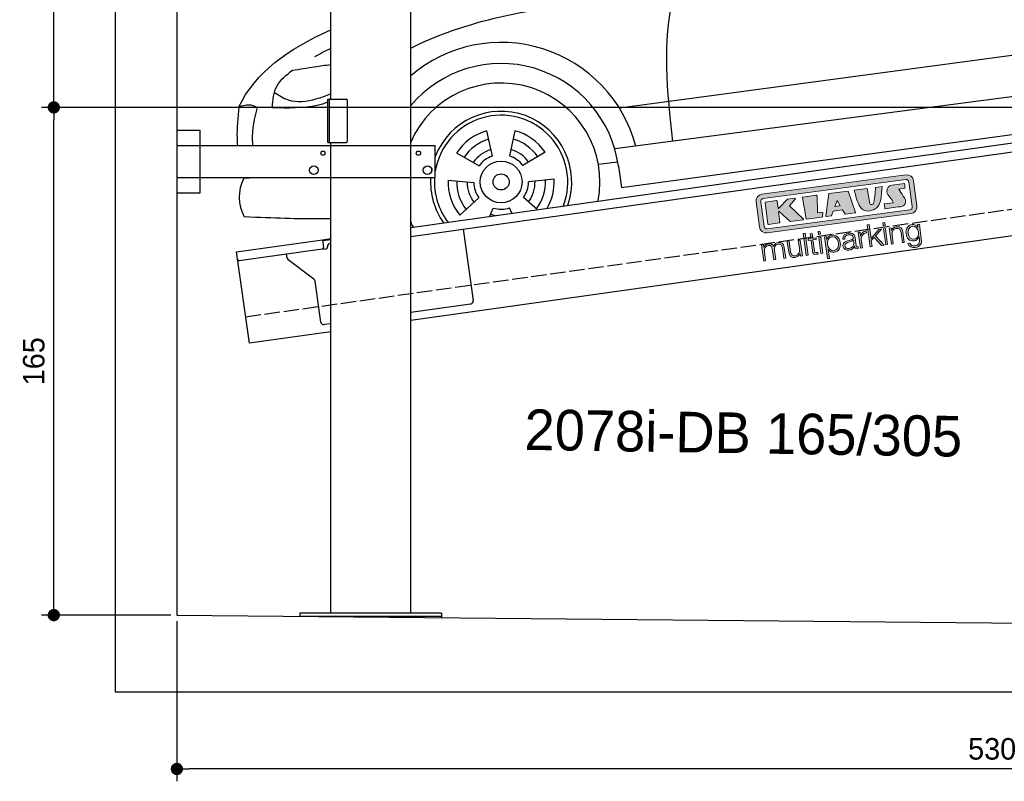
# Model space of a CAD drawing. Extents: x -511 to 5890, y -540 to 5211.
# Tile 1 of 4: x -511 to 2690, y -540 to 1935. Entities that reach past the tile are written whole.
import ezdxf

# ---------------------------------------------------------------- set-up
doc = ezdxf.new("R2010")
doc.units = 0
doc.header["$LTSCALE"] = 10
doc.header["$MEASUREMENT"] = 0
doc.linetypes.add('GEN3', pattern=[6.25, 5, -1.25])
doc.layers.get('0').update_dxf_attribs({"linetype": 'CONTINUOUS'})
doc.layers.get('DEFPOINTS').update_dxf_attribs({"linetype": 'CONTINUOUS'})
for name, color, linetype in [('3', 6, 'GEN3'), ('AM_5', 3, 'CONTINUOUS'), ('CAR', 1, 'CONTINUOUS')]:
    doc.layers.add(name, color=color, linetype=linetype)
doc.layers.add('Logo', color=7, linetype='CONTINUOUS', lineweight=25)
doc.dimstyles.new('KLAUS_DXF', dxfattribs={"dimscale": 20, "dimtxt": 3.5, "dimasz": 2, "dimexe": 2, "dimexo": 1, "dimgap": 1.5, "dimtad": 1, "dimlfac": 0.1, "dimdsep": 46, "dimtxsty": 'STANDARD', "dimblk": 'DOT', "dimcen": 2, "dimclrd": 256, "dimclre": 256, "dimclrt": 2, "dimadec": 0, "dimazin": 0, "dimtfac": 1, "dimtmove": 2, "dimatfit": 3, "dimfxl": 1, "dimtolj": 1, "dimarcsym": 0})

# ---------------------------------------------------------------- blocks, each defined once
blk = doc.blocks.new('_DOT')
at = {"color": 0, "linetype": 'ByBlock'}
blk.add_line((-0.5, 0), (-1, 0), dxfattribs=at)
at = {"color": 0, "linetype": 'ByBlock', "const_width": 0.5}
blk.add_lwpolyline([(-0.25, 0, 1), (0.25, 0, 1)], format="xyb", close=True, dxfattribs=at)
blk = doc.blocks.new('*D5')
at = {"layer": 'AM_5', "lineweight": -2, "transparency": 16777216}
for p, q in [((5280, 1650), (-440, 1650)), ((-400, 40), (-400, 1610)), ((-20, 0), (-440, 0))]:
    blk.add_line(p, q, dxfattribs=at)
at = {"layer": 'DEFPOINTS', "color": 0, "transparency": 16777216}
for p in [(-400, 1650), (5300, 1650), (0, 0)]:
    blk.add_point(p, dxfattribs=at)
at = {"layer": 'AM_5', "lineweight": -2, "transparency": 16777216, "xscale": 40, "yscale": 40, "zscale": 40}
for p, rotation in [((-400, 1650), 90), ((-400, 0), 270)]:
    blk.add_blockref('_DOT', p, dxfattribs=dict(at, rotation=rotation))
at = {"layer": 'AM_5', "color": 2, "transparency": 16777216, "insert": (-465, 825), "char_height": 70, "attachment_point": 5, "rotation": 90}
blk.add_mtext('\\A1;165', dxfattribs=at)
blk = doc.blocks.new('*D6')
at = {"layer": 'AM_5', "lineweight": -2, "transparency": 16777216}
for p, q in [((-20, 2650), (-440, 2650)), ((-400, 1690), (-400, 2610)), ((5280, 1650), (-440, 1650))]:
    blk.add_line(p, q, dxfattribs=at)
at = {"layer": 'DEFPOINTS', "color": 0, "transparency": 16777216}
for p in [(-400, 2650), (0, 2650), (5300, 1650)]:
    blk.add_point(p, dxfattribs=at)
at = {"layer": 'AM_5', "lineweight": -2, "transparency": 16777216, "xscale": 40, "yscale": 40, "zscale": 40}
for p, rotation in [((-400, 2650), 90), ((-400, 1650), 270)]:
    blk.add_blockref('_DOT', p, dxfattribs=dict(at, rotation=rotation))
at = {"layer": 'AM_5', "color": 2, "transparency": 16777216, "insert": (-465, 2150), "char_height": 70, "attachment_point": 5, "rotation": 90}
blk.add_mtext('\\A1;100', dxfattribs=at)
blk = doc.blocks.new('*D3')
at = {"layer": 'AM_5', "lineweight": -2, "transparency": 16777216}
for p, q in [((0, -20), (0, -540)), ((5300, -70), (5300, -540)), ((5260, -500), (40, -500))]:
    blk.add_line(p, q, dxfattribs=at)
at = {"layer": 'DEFPOINTS', "color": 0, "transparency": 16777216}
for p in [(0, 0), (5300, -50), (0, -500)]:
    blk.add_point(p, dxfattribs=at)
at = {"layer": 'AM_5', "lineweight": -2, "transparency": 16777216, "xscale": 40, "yscale": 40, "zscale": 40, "rotation": 180}
blk.add_blockref('_DOT', (0, -500), dxfattribs=at)
at = {"layer": 'AM_5', "lineweight": -2, "transparency": 16777216, "xscale": 40, "yscale": 40, "zscale": 40}
blk.add_blockref('_DOT', (5300, -500), dxfattribs=at)
at = {"layer": 'AM_5', "color": 2, "transparency": 16777216, "insert": (2650, -435), "char_height": 70, "attachment_point": 5}
blk.add_mtext('\\A1;530', dxfattribs=at)
blk = doc.blocks.new('KLAUS')
at = {"layer": 'Logo'}
h = blk.add_hatch(color=8, dxfattribs=at)
h.dxf.hatch_style = 2
edge = h.paths.add_edge_path()
edge.add_spline(control_points=[(3.6, 29.09), (2.88, 29.09), (2.3, 28.51), (2.3, 27.8), (2.3, 27.8), (2.3, 16.11), (2.3, 16.11), (2.3, 15.39), (2.88, 14.81), (3.6, 14.81), (3.6, 14.81), (71.16, 14.81), (71.16, 14.81), (71.88, 14.81), (72.46, 15.39), (72.46, 16.11), (72.46, 16.11), (72.46, 27.8), (72.46, 27.8), (72.46, 28.51), (71.88, 29.09), (71.16, 29.09), (71.16, 29.09), (3.6, 29.09), (3.6, 29.09), (3.6, 29.09), (3.6, 29.09), (3.6, 29.09)], knot_values=[0, 0, 0, 0, 1, 1, 1, 2, 2, 2, 3, 3, 3, 4, 4, 4, 5, 5, 5, 6, 6, 6, 7, 7, 7, 8, 8, 8, 9, 9, 9, 9], degree=3, periodic=0)
edge = h.paths.add_edge_path()
edge.add_spline(control_points=[(3.35, 31.23), (3.35, 31.23), (71.47, 31.23), (71.47, 31.23), (73.26, 31.23), (74.71, 29.77), (74.71, 27.99), (74.71, 27.99), (74.71, 16.17), (74.71, 16.17), (74.71, 14.38), (73.26, 12.93), (71.47, 12.93), (71.47, 12.93), (3.35, 12.93), (3.35, 12.93), (1.56, 12.93), (0.11, 14.38), (0.11, 16.17), (0.11, 16.17), (0.11, 27.99), (0.11, 27.99), (0.11, 29.77), (1.56, 31.23), (3.35, 31.23), (3.35, 31.23), (3.35, 31.23), (3.35, 31.23)], knot_values=[0, 0, 0, 0, 1, 1, 1, 2, 2, 2, 3, 3, 3, 4, 4, 4, 5, 5, 5, 6, 6, 6, 7, 7, 7, 8, 8, 8, 9, 9, 9, 9], degree=3, periodic=0)
h = blk.add_hatch(color=8, dxfattribs=at)
h.dxf.hatch_style = 2
edge = h.paths.add_edge_path()
edge.add_spline(control_points=[(4.5, 27.33), (4.5, 27.33), (9.7, 27.33), (9.7, 27.33), (9.84, 27.33), (9.96, 27.22), (9.96, 27.08), (9.96, 27.08), (9.96, 23.69), (9.96, 23.69), (9.96, 23.69), (9.94, 23.64), (10.04, 23.59), (10.14, 23.53), (10.2, 23.57), (10.2, 23.57), (10.2, 23.57), (10.51, 23.75), (10.51, 23.75), (10.51, 23.75), (14.94, 27.33), (14.94, 27.33), (14.94, 27.33), (18.41, 27.33), (18.41, 27.33), (18.41, 27.33), (18.49, 27.33), (18.56, 27.2), (18.65, 27.04), (18.53, 26.91), (18.53, 26.91), (18.53, 26.91), (15.49, 24.11), (15.49, 24.11), (15.49, 24.11), (21.14, 17.06), (21.14, 17.06), (21.14, 17.06), (21.13, 16.91), (21.13, 16.91), (21.08, 16.84), (20.99, 16.82), (20.99, 16.82), (20.99, 16.82), (14.7, 16.82), (14.7, 16.82), (14.7, 16.82), (10.26, 22.17), (10.26, 22.17), (10.26, 22.17), (10.19, 22.24), (10.08, 22.21), (9.97, 22.18), (9.96, 22.11), (9.96, 22.11), (9.96, 22.11), (9.96, 17.08), (9.96, 17.08), (9.96, 16.94), (9.84, 16.82), (9.7, 16.82), (9.7, 16.82), (4.5, 16.82), (4.5, 16.82), (4.36, 16.82), (4.25, 16.94), (4.25, 17.08), (4.25, 17.08), (4.25, 27.08), (4.25, 27.08), (4.25, 27.22), (4.36, 27.33), (4.5, 27.33), (4.5, 27.33), (4.5, 27.33), (4.5, 27.33)], knot_values=[0, 0, 0, 0, 1, 1, 1, 2, 2, 2, 3, 3, 3, 4, 4, 4, 5, 5, 5, 6, 6, 6, 7, 7, 7, 8, 8, 8, 9, 9, 9, 10, 10, 10, 11, 11, 11, 12, 12, 12, 13, 13, 13, 14, 14, 14, 15, 15, 15, 16, 16, 16, 17, 17, 17, 18, 18, 18, 19, 19, 19, 20, 20, 20, 21, 21, 21, 22, 22, 22, 23, 23, 23, 24, 24, 24, 25, 25, 25, 25], degree=3, periodic=0)
h = blk.add_hatch(color=8, dxfattribs=at)
h.dxf.hatch_style = 2
h.paths.add_polyline_path([(22.42, 17.06), (21.97, 27.15), (22.24, 27.33), (28.55, 27.33), (28.86, 26.97), (28.01, 19.08), (30.26, 19.07), (30.44, 18.95), (30.08, 16.95), (29.49, 16.82), (22.6, 16.82)])
h = blk.add_hatch(color=8, dxfattribs=at)
h.paths.add_polyline_path([(36.52, 21.01), (38.93, 21.01), (37.87, 23.57)])
h.paths.add_polyline_path([(34.52, 27.33), (43.65, 27.33), (45.76, 16.94), (45.57, 16.82), (40.83, 16.82), (39.89, 18.95), (35.42, 18.95), (34.27, 16.82), (31.78, 16.82), (31.66, 17)])
h = blk.add_hatch(color=8, dxfattribs=at)
h.dxf.hatch_style = 2
edge = h.paths.add_edge_path()
edge.add_spline(control_points=[(52.69, 27.32), (52.69, 27.32), (52.88, 20.14), (52.88, 20.14), (53.01, 19.89), (53.2, 19.77), (53.43, 19.71), (53.91, 19.59), (54.43, 19.57), (54.64, 20.03), (55.23, 21.34), (56.27, 25.45), (56.6, 27.33), (56.6, 27.33), (59.77, 27.33), (59.77, 27.33), (58.77, 23.9), (58.56, 16.82), (52.63, 16.76), (48.72, 16.72), (48.01, 19.35), (47.27, 22.24), (46.89, 23.68), (46.54, 27.33), (46.54, 27.33), (46.54, 27.33), (52.69, 27.32), (52.69, 27.32), (52.69, 27.32), (52.69, 27.32), (52.69, 27.32)], knot_values=[0, 0, 0, 0, 1, 1, 1, 2, 2, 2, 3, 3, 3, 4, 4, 4, 5, 5, 5, 6, 6, 6, 7, 7, 7, 8, 8, 8, 9, 9, 9, 10, 10, 10, 10], degree=3, periodic=0)
h = blk.add_hatch(color=8, dxfattribs=at)
h.dxf.hatch_style = 2
edge = h.paths.add_edge_path()
edge.add_spline(control_points=[(64.46, 27.33), (64.46, 27.33), (70.31, 27.33), (70.31, 27.33), (70.31, 26.52), (70.31, 26.02), (70.31, 25.12), (70.31, 25.12), (67.3, 25.12), (67.3, 25.12), (67.24, 25.04), (67.25, 25.11), (67.25, 24.91), (67.25, 24.88), (69.73, 20.38), (69.73, 19.57), (69.73, 16.4), (67.22, 16.81), (65.9, 16.82), (65.9, 16.82), (59.59, 16.82), (59.59, 16.82), (59.59, 17.76), (59.59, 18.23), (59.59, 19.14), (59.59, 19.14), (63.75, 19.14), (63.75, 19.14), (63.82, 19.22), (63.81, 19.11), (63.81, 19.31), (63.81, 20.32), (61.58, 23.06), (61.58, 24.63), (61.58, 26.33), (62.83, 27.34), (64.46, 27.33), (64.46, 27.33), (64.46, 27.33), (64.46, 27.33)], knot_values=[0, 0, 0, 0, 1, 1, 1, 2, 2, 2, 3, 3, 3, 4, 4, 4, 5, 5, 5, 6, 6, 6, 7, 7, 7, 8, 8, 8, 9, 9, 9, 10, 10, 10, 11, 11, 11, 12, 12, 12, 13, 13, 13, 13], degree=3, periodic=0)
h = blk.add_hatch(color=30, dxfattribs=at)
h.dxf.hatch_style = 2
h.paths.add_polyline_path([(20.07, 0), (20.99, 0), (20.99, 10.45), (20.07, 10.45)])
h = blk.add_hatch(color=30, dxfattribs=at)
h.dxf.hatch_style = 2
edge = h.paths.add_edge_path()
edge.add_spline(control_points=[(24.22, 9.82), (24.22, 9.82), (23.3, 9.82), (23.3, 9.82), (23.3, 9.82), (23.3, 7.55), (23.3, 7.55), (23.3, 7.55), (21.98, 7.55), (21.98, 7.55), (21.98, 7.55), (21.98, 6.78), (21.98, 6.78), (21.98, 6.78), (23.3, 6.78), (23.3, 6.78), (23.3, 6.78), (23.3, 1.61), (23.3, 1.61), (23.28, 0.32), (23.71, -0.09), (24.94, -0.09), (25.22, -0.09), (25.48, -0.06), (25.76, -0.06), (25.76, -0.06), (25.76, 0.73), (25.76, 0.73), (25.5, 0.7), (25.23, 0.69), (24.97, 0.69), (24.31, 0.73), (24.22, 1.08), (24.22, 1.68), (24.22, 1.68), (24.22, 6.78), (24.22, 6.78), (24.22, 6.78), (25.76, 6.78), (25.76, 6.78), (25.76, 6.78), (25.76, 7.55), (25.76, 7.55), (25.76, 7.55), (24.22, 7.55), (24.22, 7.55), (24.22, 7.55), (24.22, 9.82), (24.22, 9.82), (24.22, 9.82), (24.22, 9.82), (24.22, 9.82)], knot_values=[0, 0, 0, 0, 1, 1, 1, 2, 2, 2, 3, 3, 3, 4, 4, 4, 5, 5, 5, 6, 6, 6, 7, 7, 7, 8, 8, 8, 9, 9, 9, 10, 10, 10, 11, 11, 11, 12, 12, 12, 13, 13, 13, 14, 14, 14, 15, 15, 15, 16, 16, 16, 17, 17, 17, 17], degree=3, periodic=0)
h = blk.add_hatch(color=30, dxfattribs=at)
h.paths.add_polyline_path([(27.1, 0), (28.03, 0), (28.03, 7.55), (27.1, 7.55)])
h.paths.add_polyline_path([(27.1, 8.98), (28.03, 8.98), (28.03, 10.45), (27.1, 10.45)])
h = blk.add_hatch(color=30, dxfattribs=at)
h.dxf.hatch_style = 2
h.paths.add_polyline_path([(50.4, 0), (51.32, 0), (51.32, 2.87), (52.82, 4.11), (55.8, 0), (56.96, 0), (53.52, 4.76), (56.74, 7.55), (55.51, 7.55), (51.32, 3.89), (51.32, 10.45), (50.4, 10.45)])
h = blk.add_hatch(color=30, dxfattribs=at)
h.paths.add_polyline_path([(57.74, 0), (58.66, 0), (58.66, 7.55), (57.74, 7.55)])
h.paths.add_polyline_path([(57.74, 8.98), (58.66, 8.98), (58.66, 10.45), (57.74, 10.45)])
h = blk.add_hatch(color=30, dxfattribs=at)
h.dxf.hatch_style = 2
edge = h.paths.add_edge_path()
edge.add_spline(control_points=[(0, 0), (0, 0), (0.92, 0), (0.92, 0), (0.92, 0), (0.92, 4.22), (0.92, 4.22), (0.94, 5.8), (1.58, 7), (3.18, 7), (4.35, 7), (4.77, 6.15), (4.76, 5.12), (4.76, 5.12), (4.76, 0), (4.76, 0), (4.76, 0), (5.68, 0), (5.68, 0), (5.68, 0), (5.68, 4.27), (5.68, 4.27), (5.68, 5.68), (6.14, 7), (7.73, 7), (9.05, 7), (9.52, 6.32), (9.52, 5.08), (9.52, 5.08), (9.52, 0), (9.52, 0), (9.52, 0), (10.44, 0), (10.44, 0), (10.44, 0), (10.44, 5.12), (10.44, 5.12), (10.44, 6.91), (9.59, 7.77), (7.94, 7.77), (6.94, 7.77), (5.99, 7.29), (5.54, 6.3), (5.26, 7.29), (4.36, 7.77), (3.37, 7.77), (2.17, 7.77), (1.38, 7.19), (0.89, 6.28), (0.89, 6.28), (0.85, 6.28), (0.85, 6.28), (0.85, 6.28), (0.85, 7.55), (0.85, 7.55), (0.85, 7.55), (0, 7.55), (0, 7.55), (0, 7.55), (0, 0), (0, 0), (0, 0), (0, 0), (0, 0)], knot_values=[0, 0, 0, 0, 1, 1, 1, 2, 2, 2, 3, 3, 3, 4, 4, 4, 5, 5, 5, 6, 6, 6, 7, 7, 7, 8, 8, 8, 9, 9, 9, 10, 10, 10, 11, 11, 11, 12, 12, 12, 13, 13, 13, 14, 14, 14, 15, 15, 15, 16, 16, 16, 17, 17, 17, 18, 18, 18, 19, 19, 19, 20, 20, 20, 21, 21, 21, 21], degree=3, periodic=0)
h = blk.add_hatch(color=30, dxfattribs=at)
h.dxf.hatch_style = 2
edge = h.paths.add_edge_path()
edge.add_spline(control_points=[(18.31, 7.55), (18.31, 7.55), (17.39, 7.55), (17.39, 7.55), (17.39, 7.55), (17.39, 3.59), (17.39, 3.59), (17.39, 2.05), (16.7, 0.56), (15.12, 0.56), (13.66, 0.56), (13.15, 1.27), (13.1, 2.64), (13.1, 2.64), (13.1, 7.55), (13.1, 7.55), (13.1, 7.55), (12.18, 7.55), (12.18, 7.55), (12.18, 7.55), (12.18, 2.65), (12.18, 2.65), (12.18, 0.89), (12.93, -0.22), (14.83, -0.22), (15.96, -0.22), (16.95, 0.35), (17.44, 1.36), (17.44, 1.36), (17.47, 1.36), (17.47, 1.36), (17.47, 1.36), (17.47, 0), (17.47, 0), (17.47, 0), (18.31, 0), (18.31, 0), (18.31, 0), (18.31, 7.55), (18.31, 7.55), (18.31, 7.55), (18.31, 7.55), (18.31, 7.55)], knot_values=[0, 0, 0, 0, 1, 1, 1, 2, 2, 2, 3, 3, 3, 4, 4, 4, 5, 5, 5, 6, 6, 6, 7, 7, 7, 8, 8, 8, 9, 9, 9, 10, 10, 10, 11, 11, 11, 12, 12, 12, 13, 13, 13, 14, 14, 14, 14], degree=3, periodic=0)
h = blk.add_hatch(color=30, dxfattribs=at)
edge = h.paths.add_edge_path()
edge.add_spline(control_points=[(35.84, 3.78), (35.84, 2.21), (35.12, 0.56), (33.37, 0.56), (31.4, 0.56), (30.72, 2.21), (30.72, 3.78), (30.72, 5.49), (31.33, 7), (33.37, 7), (35.12, 7), (35.84, 5.34), (35.84, 3.78), (35.84, 3.78), (35.84, 3.78), (35.84, 3.78)], knot_values=[0, 0, 0, 0, 1, 1, 1, 2, 2, 2, 3, 3, 3, 4, 4, 4, 5, 5, 5, 5], degree=3, periodic=0)
edge = h.paths.add_edge_path()
edge.add_spline(control_points=[(29.79, -2.8), (29.79, -2.8), (30.72, -2.8), (30.72, -2.8), (30.72, -2.8), (30.72, 1.43), (30.72, 1.43), (30.72, 1.43), (30.74, 1.43), (30.74, 1.43), (31.14, 0.35), (32.24, -0.22), (33.37, -0.22), (35.66, -0.22), (36.76, 1.64), (36.76, 3.78), (36.76, 5.91), (35.66, 7.77), (33.37, 7.77), (32.15, 7.77), (31.1, 7.14), (30.67, 6.12), (30.67, 6.12), (30.64, 6.12), (30.64, 6.12), (30.64, 6.12), (30.64, 7.55), (30.64, 7.55), (30.64, 7.55), (29.79, 7.55), (29.79, 7.55), (29.79, 7.55), (29.79, -2.8), (29.79, -2.8), (29.79, -2.8), (29.79, -2.8), (29.79, -2.8)], knot_values=[0, 0, 0, 0, 1, 1, 1, 2, 2, 2, 3, 3, 3, 4, 4, 4, 5, 5, 5, 6, 6, 6, 7, 7, 7, 8, 8, 8, 9, 9, 9, 10, 10, 10, 11, 11, 11, 12, 12, 12, 12], degree=3, periodic=0)
h = blk.add_hatch(color=30, dxfattribs=at)
edge = h.paths.add_edge_path()
edge.add_spline(control_points=[(43.03, 2.93), (43.04, 1.45), (41.8, 0.56), (40.39, 0.56), (39.53, 0.56), (38.71, 1.13), (38.71, 2.05), (38.71, 3.53), (40.66, 3.51), (42.22, 3.79), (42.47, 3.84), (42.88, 3.91), (43, 4.13), (43, 4.13), (43.03, 4.13), (43.03, 4.13), (43.03, 4.13), (43.03, 2.93), (43.03, 2.93), (43.03, 2.93), (43.03, 2.93), (43.03, 2.93)], knot_values=[0, 0, 0, 0, 1, 1, 1, 2, 2, 2, 3, 3, 3, 4, 4, 4, 5, 5, 5, 6, 6, 6, 7, 7, 7, 7], degree=3, periodic=0)
edge = h.paths.add_edge_path()
edge.add_spline(control_points=[(39.03, 5.24), (39.06, 6.47), (39.91, 7), (41.05, 7), (42.14, 7), (43.03, 6.69), (43.03, 5.45), (43.03, 4.61), (42.6, 4.51), (41.84, 4.42), (39.85, 4.19), (37.79, 4.11), (37.79, 1.99), (37.79, 0.47), (38.93, -0.22), (40.32, -0.22), (41.77, -0.22), (42.43, 0.34), (43.07, 1.32), (43.07, 1.32), (43.1, 1.32), (43.1, 1.32), (43.1, 0.53), (43.25, 0), (44.19, 0), (44.43, 0), (44.58, 0.01), (44.79, 0.06), (44.79, 0.06), (44.79, 0.83), (44.79, 0.83), (44.71, 0.81), (44.6, 0.78), (44.49, 0.78), (44.13, 0.78), (43.95, 0.98), (43.95, 1.33), (43.95, 1.33), (43.95, 5.34), (43.95, 5.34), (43.95, 7.36), (42.5, 7.77), (41.17, 7.77), (39.44, 7.77), (38.2, 7.01), (38.11, 5.24), (38.11, 5.24), (39.03, 5.24), (39.03, 5.24), (39.03, 5.24), (39.03, 5.24), (39.03, 5.24)], knot_values=[0, 0, 0, 0, 1, 1, 1, 2, 2, 2, 3, 3, 3, 4, 4, 4, 5, 5, 5, 6, 6, 6, 7, 7, 7, 8, 8, 8, 9, 9, 9, 10, 10, 10, 11, 11, 11, 12, 12, 12, 13, 13, 13, 14, 14, 14, 15, 15, 15, 16, 16, 16, 17, 17, 17, 17], degree=3, periodic=0)
h = blk.add_hatch(color=30, dxfattribs=at)
h.dxf.hatch_style = 2
edge = h.paths.add_edge_path()
edge.add_spline(control_points=[(45.79, 0), (45.79, 0), (46.71, 0), (46.71, 0), (46.71, 0), (46.71, 4.03), (46.71, 4.03), (46.71, 5.59), (47.85, 6.82), (49.52, 6.73), (49.52, 6.73), (49.52, 7.66), (49.52, 7.66), (48.16, 7.72), (47.14, 7), (46.67, 5.78), (46.67, 5.78), (46.64, 5.78), (46.64, 5.78), (46.64, 5.78), (46.64, 7.55), (46.64, 7.55), (46.64, 7.55), (45.79, 7.55), (45.79, 7.55), (45.79, 7.55), (45.79, 0), (45.79, 0), (45.79, 0), (45.79, 0), (45.79, 0)], knot_values=[0, 0, 0, 0, 1, 1, 1, 2, 2, 2, 3, 3, 3, 4, 4, 4, 5, 5, 5, 6, 6, 6, 7, 7, 7, 8, 8, 8, 9, 9, 9, 10, 10, 10, 10], degree=3, periodic=0)
h = blk.add_hatch(color=30, dxfattribs=at)
h.dxf.hatch_style = 2
edge = h.paths.add_edge_path()
edge.add_spline(control_points=[(60.41, 0), (60.41, 0), (61.33, 0), (61.33, 0), (61.33, 0), (61.33, 4.41), (61.33, 4.41), (61.36, 5.89), (62.24, 7), (63.7, 7), (65.2, 7), (65.62, 6.02), (65.62, 4.71), (65.62, 4.71), (65.62, 0), (65.62, 0), (65.62, 0), (66.54, 0), (66.54, 0), (66.54, 0), (66.54, 4.86), (66.54, 4.86), (66.54, 6.66), (65.9, 7.77), (63.78, 7.77), (62.71, 7.77), (61.7, 7.16), (61.36, 6.25), (61.36, 6.25), (61.33, 6.25), (61.33, 6.25), (61.33, 6.25), (61.33, 7.55), (61.33, 7.55), (61.33, 7.55), (60.41, 7.55), (60.41, 7.55), (60.41, 7.55), (60.41, 0), (60.41, 0), (60.41, 0), (60.41, 0), (60.41, 0)], knot_values=[0, 0, 0, 0, 1, 1, 1, 2, 2, 2, 3, 3, 3, 4, 4, 4, 5, 5, 5, 6, 6, 6, 7, 7, 7, 8, 8, 8, 9, 9, 9, 10, 10, 10, 11, 11, 11, 12, 12, 12, 13, 13, 13, 14, 14, 14, 14], degree=3, periodic=0)
h = blk.add_hatch(color=30, dxfattribs=at)
edge = h.paths.add_edge_path()
edge.add_spline(control_points=[(71.32, 0.86), (69.62, 0.86), (68.83, 2.34), (68.83, 3.86), (68.83, 5.43), (69.56, 7), (71.32, 7), (73.06, 7), (73.75, 5.34), (73.75, 3.86), (73.75, 2.33), (72.91, 0.86), (71.32, 0.86), (71.32, 0.86), (71.32, 0.86), (71.32, 0.86)], knot_values=[0, 0, 0, 0, 1, 1, 1, 2, 2, 2, 3, 3, 3, 4, 4, 4, 5, 5, 5, 5], degree=3, periodic=0)
edge = h.paths.add_edge_path()
edge.add_spline(control_points=[(74.67, 7.55), (74.67, 7.55), (73.75, 7.55), (73.75, 7.55), (73.75, 7.55), (73.75, 6.25), (73.75, 6.25), (73.75, 6.25), (73.72, 6.25), (73.72, 6.25), (73.35, 7.09), (72.41, 7.77), (71.32, 7.77), (69.13, 7.77), (67.9, 6.05), (67.9, 3.97), (67.9, 1.82), (68.9, 0.09), (71.32, 0.09), (72.4, 0.09), (73.29, 0.72), (73.72, 1.64), (73.72, 1.64), (73.75, 1.64), (73.75, 1.64), (73.75, 1.64), (73.75, 0.61), (73.75, 0.61), (73.75, -1.23), (73.01, -2.24), (71.32, -2.24), (70.29, -2.24), (69.31, -1.85), (69.1, -0.73), (69.1, -0.73), (68.18, -0.73), (68.18, -0.73), (68.31, -2.34), (69.81, -3.02), (71.32, -3.02), (73.79, -3.02), (74.65, -1.64), (74.67, 0.61), (74.67, 0.61), (74.67, 7.55), (74.67, 7.55), (74.67, 7.55), (74.67, 7.55), (74.67, 7.55)], knot_values=[0, 0, 0, 0, 1, 1, 1, 2, 2, 2, 3, 3, 3, 4, 4, 4, 5, 5, 5, 6, 6, 6, 7, 7, 7, 8, 8, 8, 9, 9, 9, 10, 10, 10, 11, 11, 11, 12, 12, 12, 13, 13, 13, 14, 14, 14, 15, 15, 15, 16, 16, 16, 16], degree=3, periodic=0)
at = {"layer": 'Logo', "lineweight": 0}
for points in [[(22.42, 17.06), (21.97, 27.15), (22.24, 27.33), (28.55, 27.33), (28.86, 26.97), (28.01, 19.08), (30.26, 19.07), (30.44, 18.95), (30.08, 16.95), (29.49, 16.82), (22.6, 16.82), (22.42, 17.06), (22.42, 17.06)], [(34.52, 27.33), (43.65, 27.33), (45.76, 16.94), (45.57, 16.82), (40.83, 16.82), (39.89, 18.95), (35.42, 18.95), (34.27, 16.82), (31.78, 16.82), (31.66, 17), (34.52, 27.33), (34.52, 27.33)], [(36.52, 21.01), (38.93, 21.01), (37.87, 23.57), (36.52, 21.01), (36.52, 21.01)], [(20.07, 0), (20.99, 0), (20.99, 10.45), (20.07, 10.45), (20.07, 0), (20.07, 0)], [(27.1, 8.98), (28.03, 8.98), (28.03, 10.45), (27.1, 10.45), (27.1, 8.98), (27.1, 8.98)], [(50.4, 0), (51.32, 0), (51.32, 2.87), (52.82, 4.11), (55.8, 0), (56.96, 0), (53.52, 4.76), (56.74, 7.55), (55.51, 7.55), (51.32, 3.89), (51.32, 10.45), (50.4, 10.45), (50.4, 0), (50.4, 0)], [(57.74, 8.98), (58.66, 8.98), (58.66, 10.45), (57.74, 10.45), (57.74, 8.98), (57.74, 8.98)], [(27.1, 0), (28.03, 0), (28.03, 7.55), (27.1, 7.55), (27.1, 0), (27.1, 0)], [(57.74, 0), (58.66, 0), (58.66, 7.55), (57.74, 7.55), (57.74, 0), (57.74, 0)]]:
    blk.add_lwpolyline(points, dxfattribs=at)
for points, knots in [([(3.35, 31.23), (3.35, 31.23), (71.47, 31.23), (71.47, 31.23), (73.26, 31.23), (74.71, 29.77), (74.71, 27.99), (74.71, 27.99), (74.71, 16.17), (74.71, 16.17), (74.71, 14.38), (73.26, 12.93), (71.47, 12.93), (71.47, 12.93), (3.35, 12.93), (3.35, 12.93), (1.56, 12.93), (0.11, 14.38), (0.11, 16.17), (0.11, 16.17), (0.11, 27.99), (0.11, 27.99), (0.11, 29.77), (1.56, 31.23), (3.35, 31.23), (3.35, 31.23), (3.35, 31.23), (3.35, 31.23)], [0, 0, 0, 0, 1, 1, 1, 2, 2, 2, 3, 3, 3, 4, 4, 4, 5, 5, 5, 6, 6, 6, 7, 7, 7, 8, 8, 8, 9, 9, 9, 9]), ([(3.6, 29.09), (2.88, 29.09), (2.3, 28.51), (2.3, 27.8), (2.3, 27.8), (2.3, 16.11), (2.3, 16.11), (2.3, 15.39), (2.88, 14.81), (3.6, 14.81), (3.6, 14.81), (71.16, 14.81), (71.16, 14.81), (71.88, 14.81), (72.46, 15.39), (72.46, 16.11), (72.46, 16.11), (72.46, 27.8), (72.46, 27.8), (72.46, 28.51), (71.88, 29.09), (71.16, 29.09), (71.16, 29.09), (3.6, 29.09), (3.6, 29.09), (3.6, 29.09), (3.6, 29.09), (3.6, 29.09)], [0, 0, 0, 0, 1, 1, 1, 2, 2, 2, 3, 3, 3, 4, 4, 4, 5, 5, 5, 6, 6, 6, 7, 7, 7, 8, 8, 8, 9, 9, 9, 9]), ([(4.5, 27.33), (4.5, 27.33), (9.7, 27.33), (9.7, 27.33), (9.84, 27.33), (9.96, 27.22), (9.96, 27.08), (9.96, 27.08), (9.96, 23.69), (9.96, 23.69), (9.96, 23.69), (9.94, 23.64), (10.04, 23.59), (10.14, 23.53), (10.2, 23.57), (10.2, 23.57), (10.2, 23.57), (10.51, 23.75), (10.51, 23.75), (10.51, 23.75), (14.94, 27.33), (14.94, 27.33), (14.94, 27.33), (18.41, 27.33), (18.41, 27.33), (18.41, 27.33), (18.49, 27.33), (18.56, 27.2), (18.65, 27.04), (18.53, 26.91), (18.53, 26.91), (18.53, 26.91), (15.49, 24.11), (15.49, 24.11), (15.49, 24.11), (21.14, 17.06), (21.14, 17.06), (21.14, 17.06), (21.13, 16.91), (21.13, 16.91), (21.08, 16.84), (20.99, 16.82), (20.99, 16.82), (20.99, 16.82), (14.7, 16.82), (14.7, 16.82), (14.7, 16.82), (10.26, 22.17), (10.26, 22.17), (10.26, 22.17), (10.19, 22.24), (10.08, 22.21), (9.97, 22.18), (9.96, 22.11), (9.96, 22.11), (9.96, 22.11), (9.96, 17.08), (9.96, 17.08), (9.96, 16.94), (9.84, 16.82), (9.7, 16.82), (9.7, 16.82), (4.5, 16.82), (4.5, 16.82), (4.36, 16.82), (4.25, 16.94), (4.25, 17.08), (4.25, 17.08), (4.25, 27.08), (4.25, 27.08), (4.25, 27.22), (4.36, 27.33), (4.5, 27.33), (4.5, 27.33), (4.5, 27.33), (4.5, 27.33)], [0, 0, 0, 0, 1, 1, 1, 2, 2, 2, 3, 3, 3, 4, 4, 4, 5, 5, 5, 6, 6, 6, 7, 7, 7, 8, 8, 8, 9, 9, 9, 10, 10, 10, 11, 11, 11, 12, 12, 12, 13, 13, 13, 14, 14, 14, 15, 15, 15, 16, 16, 16, 17, 17, 17, 18, 18, 18, 19, 19, 19, 20, 20, 20, 21, 21, 21, 22, 22, 22, 23, 23, 23, 24, 24, 24, 25, 25, 25, 25]), ([(52.69, 27.32), (52.69, 27.32), (52.88, 20.14), (52.88, 20.14), (53.01, 19.89), (53.2, 19.77), (53.43, 19.71), (53.91, 19.59), (54.43, 19.57), (54.64, 20.03), (55.23, 21.34), (56.27, 25.45), (56.6, 27.33), (56.6, 27.33), (59.77, 27.33), (59.77, 27.33), (58.77, 23.9), (58.56, 16.82), (52.63, 16.76), (48.72, 16.72), (48.01, 19.35), (47.27, 22.24), (46.89, 23.68), (46.54, 27.33), (46.54, 27.33), (46.54, 27.33), (52.69, 27.32), (52.69, 27.32), (52.69, 27.32), (52.69, 27.32), (52.69, 27.32)], [0, 0, 0, 0, 1, 1, 1, 2, 2, 2, 3, 3, 3, 4, 4, 4, 5, 5, 5, 6, 6, 6, 7, 7, 7, 8, 8, 8, 9, 9, 9, 10, 10, 10, 10]), ([(64.46, 27.33), (64.46, 27.33), (70.31, 27.33), (70.31, 27.33), (70.31, 26.52), (70.31, 26.02), (70.31, 25.12), (70.31, 25.12), (67.3, 25.12), (67.3, 25.12), (67.24, 25.04), (67.25, 25.11), (67.25, 24.91), (67.25, 24.88), (69.73, 20.38), (69.73, 19.57), (69.73, 16.4), (67.22, 16.81), (65.9, 16.82), (65.9, 16.82), (59.59, 16.82), (59.59, 16.82), (59.59, 17.76), (59.59, 18.23), (59.59, 19.14), (59.59, 19.14), (63.75, 19.14), (63.75, 19.14), (63.82, 19.22), (63.81, 19.11), (63.81, 19.31), (63.81, 20.32), (61.58, 23.06), (61.58, 24.63), (61.58, 26.33), (62.83, 27.34), (64.46, 27.33), (64.46, 27.33), (64.46, 27.33), (64.46, 27.33)], [0, 0, 0, 0, 1, 1, 1, 2, 2, 2, 3, 3, 3, 4, 4, 4, 5, 5, 5, 6, 6, 6, 7, 7, 7, 8, 8, 8, 9, 9, 9, 10, 10, 10, 11, 11, 11, 12, 12, 12, 13, 13, 13, 13]), ([(24.22, 9.82), (24.22, 9.82), (23.3, 9.82), (23.3, 9.82), (23.3, 9.82), (23.3, 7.55), (23.3, 7.55), (23.3, 7.55), (21.98, 7.55), (21.98, 7.55), (21.98, 7.55), (21.98, 6.78), (21.98, 6.78), (21.98, 6.78), (23.3, 6.78), (23.3, 6.78), (23.3, 6.78), (23.3, 1.61), (23.3, 1.61), (23.28, 0.32), (23.71, -0.09), (24.94, -0.09), (25.22, -0.09), (25.48, -0.06), (25.76, -0.06), (25.76, -0.06), (25.76, 0.73), (25.76, 0.73), (25.5, 0.7), (25.23, 0.69), (24.97, 0.69), (24.31, 0.73), (24.22, 1.08), (24.22, 1.68), (24.22, 1.68), (24.22, 6.78), (24.22, 6.78), (24.22, 6.78), (25.76, 6.78), (25.76, 6.78), (25.76, 6.78), (25.76, 7.55), (25.76, 7.55), (25.76, 7.55), (24.22, 7.55), (24.22, 7.55), (24.22, 7.55), (24.22, 9.82), (24.22, 9.82), (24.22, 9.82), (24.22, 9.82), (24.22, 9.82)], [0, 0, 0, 0, 1, 1, 1, 2, 2, 2, 3, 3, 3, 4, 4, 4, 5, 5, 5, 6, 6, 6, 7, 7, 7, 8, 8, 8, 9, 9, 9, 10, 10, 10, 11, 11, 11, 12, 12, 12, 13, 13, 13, 14, 14, 14, 15, 15, 15, 16, 16, 16, 17, 17, 17, 17]), ([(0, 0), (0, 0), (0.92, 0), (0.92, 0), (0.92, 0), (0.92, 4.22), (0.92, 4.22), (0.94, 5.8), (1.58, 7), (3.18, 7), (4.35, 7), (4.77, 6.15), (4.76, 5.12), (4.76, 5.12), (4.76, 0), (4.76, 0), (4.76, 0), (5.68, 0), (5.68, 0), (5.68, 0), (5.68, 4.27), (5.68, 4.27), (5.68, 5.68), (6.14, 7), (7.73, 7), (9.05, 7), (9.52, 6.32), (9.52, 5.08), (9.52, 5.08), (9.52, 0), (9.52, 0), (9.52, 0), (10.44, 0), (10.44, 0), (10.44, 0), (10.44, 5.12), (10.44, 5.12), (10.44, 6.91), (9.59, 7.77), (7.94, 7.77), (6.94, 7.77), (5.99, 7.29), (5.54, 6.3), (5.26, 7.29), (4.36, 7.77), (3.37, 7.77), (2.17, 7.77), (1.38, 7.19), (0.89, 6.28), (0.89, 6.28), (0.85, 6.28), (0.85, 6.28), (0.85, 6.28), (0.85, 7.55), (0.85, 7.55), (0.85, 7.55), (0, 7.55), (0, 7.55), (0, 7.55), (0, 0), (0, 0), (0, 0), (0, 0), (0, 0)], [0, 0, 0, 0, 1, 1, 1, 2, 2, 2, 3, 3, 3, 4, 4, 4, 5, 5, 5, 6, 6, 6, 7, 7, 7, 8, 8, 8, 9, 9, 9, 10, 10, 10, 11, 11, 11, 12, 12, 12, 13, 13, 13, 14, 14, 14, 15, 15, 15, 16, 16, 16, 17, 17, 17, 18, 18, 18, 19, 19, 19, 20, 20, 20, 21, 21, 21, 21]), ([(18.31, 7.55), (18.31, 7.55), (17.39, 7.55), (17.39, 7.55), (17.39, 7.55), (17.39, 3.59), (17.39, 3.59), (17.39, 2.05), (16.7, 0.56), (15.12, 0.56), (13.66, 0.56), (13.15, 1.27), (13.1, 2.64), (13.1, 2.64), (13.1, 7.55), (13.1, 7.55), (13.1, 7.55), (12.18, 7.55), (12.18, 7.55), (12.18, 7.55), (12.18, 2.65), (12.18, 2.65), (12.18, 0.89), (12.93, -0.22), (14.83, -0.22), (15.96, -0.22), (16.95, 0.35), (17.44, 1.36), (17.44, 1.36), (17.47, 1.36), (17.47, 1.36), (17.47, 1.36), (17.47, 0), (17.47, 0), (17.47, 0), (18.31, 0), (18.31, 0), (18.31, 0), (18.31, 7.55), (18.31, 7.55), (18.31, 7.55), (18.31, 7.55), (18.31, 7.55)], [0, 0, 0, 0, 1, 1, 1, 2, 2, 2, 3, 3, 3, 4, 4, 4, 5, 5, 5, 6, 6, 6, 7, 7, 7, 8, 8, 8, 9, 9, 9, 10, 10, 10, 11, 11, 11, 12, 12, 12, 13, 13, 13, 14, 14, 14, 14]), ([(29.79, -2.8), (29.79, -2.8), (30.72, -2.8), (30.72, -2.8), (30.72, -2.8), (30.72, 1.43), (30.72, 1.43), (30.72, 1.43), (30.74, 1.43), (30.74, 1.43), (31.14, 0.35), (32.24, -0.22), (33.37, -0.22), (35.66, -0.22), (36.76, 1.64), (36.76, 3.78), (36.76, 5.91), (35.66, 7.77), (33.37, 7.77), (32.15, 7.77), (31.1, 7.14), (30.67, 6.12), (30.67, 6.12), (30.64, 6.12), (30.64, 6.12), (30.64, 6.12), (30.64, 7.55), (30.64, 7.55), (30.64, 7.55), (29.79, 7.55), (29.79, 7.55), (29.79, 7.55), (29.79, -2.8), (29.79, -2.8), (29.79, -2.8), (29.79, -2.8), (29.79, -2.8)], [0, 0, 0, 0, 1, 1, 1, 2, 2, 2, 3, 3, 3, 4, 4, 4, 5, 5, 5, 6, 6, 6, 7, 7, 7, 8, 8, 8, 9, 9, 9, 10, 10, 10, 11, 11, 11, 12, 12, 12, 12]), ([(35.84, 3.78), (35.84, 2.21), (35.12, 0.56), (33.37, 0.56), (31.4, 0.56), (30.72, 2.21), (30.72, 3.78), (30.72, 5.49), (31.33, 7), (33.37, 7), (35.12, 7), (35.84, 5.34), (35.84, 3.78), (35.84, 3.78), (35.84, 3.78), (35.84, 3.78)], [0, 0, 0, 0, 1, 1, 1, 2, 2, 2, 3, 3, 3, 4, 4, 4, 5, 5, 5, 5]), ([(39.03, 5.24), (39.06, 6.47), (39.91, 7), (41.05, 7), (42.14, 7), (43.03, 6.69), (43.03, 5.45), (43.03, 4.61), (42.6, 4.51), (41.84, 4.42), (39.85, 4.19), (37.79, 4.11), (37.79, 1.99), (37.79, 0.47), (38.93, -0.22), (40.32, -0.22), (41.77, -0.22), (42.43, 0.34), (43.07, 1.32), (43.07, 1.32), (43.1, 1.32), (43.1, 1.32), (43.1, 0.53), (43.25, 0), (44.19, 0), (44.43, 0), (44.58, 0.01), (44.79, 0.06), (44.79, 0.06), (44.79, 0.83), (44.79, 0.83), (44.71, 0.81), (44.6, 0.78), (44.49, 0.78), (44.13, 0.78), (43.95, 0.98), (43.95, 1.33), (43.95, 1.33), (43.95, 5.34), (43.95, 5.34), (43.95, 7.36), (42.5, 7.77), (41.17, 7.77), (39.44, 7.77), (38.2, 7.01), (38.11, 5.24), (38.11, 5.24), (39.03, 5.24), (39.03, 5.24), (39.03, 5.24), (39.03, 5.24), (39.03, 5.24)], [0, 0, 0, 0, 1, 1, 1, 2, 2, 2, 3, 3, 3, 4, 4, 4, 5, 5, 5, 6, 6, 6, 7, 7, 7, 8, 8, 8, 9, 9, 9, 10, 10, 10, 11, 11, 11, 12, 12, 12, 13, 13, 13, 14, 14, 14, 15, 15, 15, 16, 16, 16, 17, 17, 17, 17]), ([(45.79, 0), (45.79, 0), (46.71, 0), (46.71, 0), (46.71, 0), (46.71, 4.03), (46.71, 4.03), (46.71, 5.59), (47.85, 6.82), (49.52, 6.73), (49.52, 6.73), (49.52, 7.66), (49.52, 7.66), (48.16, 7.72), (47.14, 7), (46.67, 5.78), (46.67, 5.78), (46.64, 5.78), (46.64, 5.78), (46.64, 5.78), (46.64, 7.55), (46.64, 7.55), (46.64, 7.55), (45.79, 7.55), (45.79, 7.55), (45.79, 7.55), (45.79, 0), (45.79, 0), (45.79, 0), (45.79, 0), (45.79, 0)], [0, 0, 0, 0, 1, 1, 1, 2, 2, 2, 3, 3, 3, 4, 4, 4, 5, 5, 5, 6, 6, 6, 7, 7, 7, 8, 8, 8, 9, 9, 9, 10, 10, 10, 10]), ([(60.41, 0), (60.41, 0), (61.33, 0), (61.33, 0), (61.33, 0), (61.33, 4.41), (61.33, 4.41), (61.36, 5.89), (62.24, 7), (63.7, 7), (65.2, 7), (65.62, 6.02), (65.62, 4.71), (65.62, 4.71), (65.62, 0), (65.62, 0), (65.62, 0), (66.54, 0), (66.54, 0), (66.54, 0), (66.54, 4.86), (66.54, 4.86), (66.54, 6.66), (65.9, 7.77), (63.78, 7.77), (62.71, 7.77), (61.7, 7.16), (61.36, 6.25), (61.36, 6.25), (61.33, 6.25), (61.33, 6.25), (61.33, 6.25), (61.33, 7.55), (61.33, 7.55), (61.33, 7.55), (60.41, 7.55), (60.41, 7.55), (60.41, 7.55), (60.41, 0), (60.41, 0), (60.41, 0), (60.41, 0), (60.41, 0)], [0, 0, 0, 0, 1, 1, 1, 2, 2, 2, 3, 3, 3, 4, 4, 4, 5, 5, 5, 6, 6, 6, 7, 7, 7, 8, 8, 8, 9, 9, 9, 10, 10, 10, 11, 11, 11, 12, 12, 12, 13, 13, 13, 14, 14, 14, 14]), ([(74.67, 7.55), (74.67, 7.55), (73.75, 7.55), (73.75, 7.55), (73.75, 7.55), (73.75, 6.25), (73.75, 6.25), (73.75, 6.25), (73.72, 6.25), (73.72, 6.25), (73.35, 7.09), (72.41, 7.77), (71.32, 7.77), (69.13, 7.77), (67.9, 6.05), (67.9, 3.97), (67.9, 1.82), (68.9, 0.09), (71.32, 0.09), (72.4, 0.09), (73.29, 0.72), (73.72, 1.64), (73.72, 1.64), (73.75, 1.64), (73.75, 1.64), (73.75, 1.64), (73.75, 0.61), (73.75, 0.61), (73.75, -1.23), (73.01, -2.24), (71.32, -2.24), (70.29, -2.24), (69.31, -1.85), (69.1, -0.73), (69.1, -0.73), (68.18, -0.73), (68.18, -0.73), (68.31, -2.34), (69.81, -3.02), (71.32, -3.02), (73.79, -3.02), (74.65, -1.64), (74.67, 0.61), (74.67, 0.61), (74.67, 7.55), (74.67, 7.55), (74.67, 7.55), (74.67, 7.55), (74.67, 7.55)], [0, 0, 0, 0, 1, 1, 1, 2, 2, 2, 3, 3, 3, 4, 4, 4, 5, 5, 5, 6, 6, 6, 7, 7, 7, 8, 8, 8, 9, 9, 9, 10, 10, 10, 11, 11, 11, 12, 12, 12, 13, 13, 13, 14, 14, 14, 15, 15, 15, 16, 16, 16, 16]), ([(71.32, 0.86), (69.62, 0.86), (68.83, 2.34), (68.83, 3.86), (68.83, 5.43), (69.56, 7), (71.32, 7), (73.06, 7), (73.75, 5.34), (73.75, 3.86), (73.75, 2.33), (72.91, 0.86), (71.32, 0.86), (71.32, 0.86), (71.32, 0.86), (71.32, 0.86)], [0, 0, 0, 0, 1, 1, 1, 2, 2, 2, 3, 3, 3, 4, 4, 4, 5, 5, 5, 5]), ([(43.03, 2.93), (43.04, 1.45), (41.8, 0.56), (40.39, 0.56), (39.53, 0.56), (38.71, 1.13), (38.71, 2.05), (38.71, 3.53), (40.66, 3.51), (42.22, 3.79), (42.47, 3.84), (42.88, 3.91), (43, 4.13), (43, 4.13), (43.03, 4.13), (43.03, 4.13), (43.03, 4.13), (43.03, 2.93), (43.03, 2.93), (43.03, 2.93), (43.03, 2.93), (43.03, 2.93)], [0, 0, 0, 0, 1, 1, 1, 2, 2, 2, 3, 3, 3, 4, 4, 4, 5, 5, 5, 6, 6, 6, 7, 7, 7, 7])]:
    blk.add_open_spline(points, degree=3, knots=knots, dxfattribs=at)
blk = doc.blocks.new('Car_K_EG')
at = {"layer": 'CAR'}
for p, q in [((3981.4, 2150.9), (5902.5, 2408.8)), ((5954.6, 2278.4), (3966.6, 2017.9)), ((3987.9, 1892.3), (5969.5, 2160.9)), ((3549.7, 2076.4), (3568.1, 1994.6)), ((3641.8, 2077.1), (3624.8, 1995)), ((3452.6, 2004.6), (3525.4, 1963)), ((3740.1, 2007), (3667.9, 1964.2)), ((3913.1, 1968.5), (3976.3, 1975.6)), ((3978.5, 1961.3), (3987.9, 1892.3)), ((3424.8, 1916.8), (3508.3, 1908.9)), ((3769.3, 1919.6), (3685.9, 1910.4)), ((3463.1, 1802.2), (3525.1, 1858.6)), ((3714.2, 1820.9), (3669.9, 1859.8)), ((3559.9, 1799.2), (3571.3, 1825.7)), ((3631.9, 1809.3), (3624.3, 1826.1))]:
    blk.add_line(p, q, dxfattribs=at)
for radius in [67.9, 26.2]:
    blk.add_circle((3597.1, 1910.6), radius, dxfattribs=at)
for centre, radius, start, end in [((3597.1, 1910.6), 453.2, 14.86, 130.4369), ((3597.1, 1910.6), 384.7, 7.5734, 139.828), ((3597.1, 1910.6), 321.3, 348.8956, 156.199), ((3597.1, 1910.6), 229.5, 340.7371, 158.7738), ((3597.1, 1910.6), 216.8, 338.9836, 170.7771), ((3597.1, 1910.6), 172.4, 105.9643, 146.9655), ((3597.1, 1910.6), 144.5, 106.605, 146.3248), ((3597.1, 1910.6), 144.5, 34.605, 74.3248), ((3597.1, 1910.6), 172.4, 33.9643, 74.9655), ((3597.1, 1910.6), 110.3, 107.8341, 145.0957), ((3597.1, 1910.6), 88.8, 109.097, 143.8328), ((3597.1, 1910.6), 88.8, 37.097, 71.8328), ((3597.1, 1910.6), 110.3, 35.8341, 73.0957), ((3597.1, 1910.6), 229.5, 169.3254, 172.4217), ((2875.9, 1860.8), 130.3, 151.8374, 209.3602), ((3597.1, 1910.6), 229.5, 176.6566, 215.3077), ((3597.1, 1910.6), 216.8, 176.4594, 217.0646), ((3597.1, 1910.6), 172.4, 177.9643, 218.9655), ((3597.1, 1910.6), 144.5, 178.605, 218.3248), ((3597.1, 1910.6), 110.3, 179.8341, 217.0957), ((3597.1, 1910.6), 88.8, 181.097, 215.8328), ((3597.1, 1910.6), 88.8, 325.097, 359.8328), ((3597.1, 1910.6), 110.3, 323.8341, 1.0957), ((3597.1, 1910.6), 144.5, 322.605, 2.3248), ((3597.1, 1910.6), 172.4, 330.4173, 2.9655), ((3597.1, 1910.6), 88.8, 253.097, 287.8328), ((3597.1, 1910.6), 110.3, 251.8341, 260.346), ((3597.1, 1910.6), 321.3, 203.8286, 207.1044)]:
    blk.add_arc(centre, radius, start, end, dxfattribs=at)
for points, knots in [([(3303.2, 2345.4), (3312.1, 2349.9), (3512.8, 2447.6), (4440.7, 2570.7), (5331.3, 2709.3), (6007.9, 2816.5)], [246.037501, 246.037501, 246.037501, 246.037501, 276.230985, 920.854723, 2991.448563, 2991.448563, 2991.448563, 2991.448563]), ([(4306.1, 2792.5), (4285.2, 2767.8), (4217.5, 2687.7), (4111.2, 2437.6), (4136.6, 2203.3), (4154, 2042.4)], [0, 0, 0, 0, 97.223262, 314.251894, 789.804407, 789.804407, 789.804407, 789.804407]), ([(2853.2, 2151.3), (2855.3, 2177), (2859.4, 2227.5), (2899.4, 2258.5), (2919.1, 2273.7)], [0, 0, 0, 0, 73.589328, 144.916366, 144.916366, 144.916366, 144.916366]), ([(2919.1, 2273.7), (2943, 2277.4), (2984.3, 2283.8), (3025.6, 2289.9), (3043.2, 2292.5)], [0, 0, 0, 0, 72.340016, 125.435196, 125.435196, 125.435196, 125.435196]), ([(2860.2, 2201.5), (2874.7, 2192), (2914.8, 2165.3), (2983.6, 2174.6), (3027.9, 2191.1), (3043.2, 2197.5)], [0, 0, 0, 0, 50.87875, 141.728856, 191.665488, 191.665488, 191.665488, 191.665488]), ([(2744.5, 2154.1), (2741.1, 2120.1), (2736.8, 2078.3), (2739.3, 2036.8), (2740, 2029)], [0, 0, 0, 0, 101.994894, 125.361967, 125.361967, 125.361967, 125.361967]), ([(2803.8, 2152.6), (2795.3, 2117.7), (2785.7, 2078.5), (2788.8, 2034), (2789.2, 2029)], [0, 0, 0, 0, 109.791406, 123.586698, 123.586698, 123.586698, 123.586698]), ([(3034.2, 2170.4), (3022.5, 2164.9), (2966.8, 2149.1), (2903.4, 2150.4), (2853.2, 2151.3)], [191.870564, 191.870564, 191.870564, 191.870564, 230.339947, 376.301558, 376.301558, 376.301558, 376.301558]), ([(3043.2, 1790.9), (3031.6, 1790.6), (2945.8, 1788.9), (2860.9, 1793.2), (2762.4, 1796.9)], [250.354392, 250.354392, 250.354392, 250.354392, 285.458466, 509.835857, 509.835857, 509.835857, 509.835857])]:
    blk.add_open_spline(points, degree=3, knots=knots, dxfattribs=at)
for points in [[(2744.5, 2154.1), (2796.9, 2265.8), (2905.9, 2343.7), (3043.2, 2404.4)], [(3043.2, 2344.6), (3025.5, 2335.4), (3007.8, 2326), (2990.2, 2316.7)], [(2803.8, 2152.6), (2787.9, 2162.9), (2767.7, 2161.4), (2744.5, 2154.1)], [(2761, 1922.3), (2760.6, 1922.9), (2760.1, 1923.5), (2759.6, 1924)], [(2797.4, 1924), (2785.3, 1923.5), (2773.2, 1922.9), (2761, 1922.3)]]:
    blk.add_open_spline(points, degree=3, dxfattribs=at)

msp = doc.modelspace()

# ---------------------------------------------------------------- linework, layer by layer
for p, q in [((-199.991, -250), (-199.991, 4900)), ((0, 4700), (0, 0)), ((500, 1676.226), (500, 3046.226)), ((760, 6.226), (760, 3046.226)), ((491, 1676.226), (550, 1676.226)), ((491, 1536.226), (491, 1676.226)), ((495, 1676.226), (495, 1536.226)), ((555, 1541.226), (555, 1671.226)), ((760, 1260.181), (3377.477, 1628.044)), ((0, 1576.226), (75, 1576.226)), ((75, 1576.226), (75, 1371.226)), ((3376.701, 1597.64), (760, 1229.886)), ((491, 1536.226), (550, 1536.226)), ((500, 6.226), (500, 1536.226)), ((0, 1526.226), (839.977, 1526.226)), ((839.977, 1421.226), (839.977, 1526.226)), ((839.977, 1421.226), (0, 1421.226)), ((75, 1371.226), (0, 1371.226)), ((3496.82, 1341.868), (760, 957.233)), ((930.739, 1253.882), (963.305, 1022.159)), ((193.765, 1180.602), (473.516, 1219.919)), ((473.516, 1219.919), (500, 1223.641)), ((473.516, 1219.919), (476.995, 1195.162)), ((500, 1219.601), (474.073, 1215.957)), ((472.74, 1189.515), (202.892, 1151.59)), ((480.306, 1189.568), (485.257, 1190.264)), ((489.513, 1195.911), (489.374, 1196.901)), ((235.517, 883.522), (193.765, 1180.602)), ((358.034, 1161.419), (356.383, 1173.162)), ((445.657, 1091.723), (361.918, 1154.825)), ((468.171, 952.573), (449.542, 1085.128)), ((954.794, 1010.865), (760, 983.488)), ((500, 946.948), (479.466, 944.062)), ((500, 920.692), (235.517, 883.522)), ((0, 0), (3745, -36.01)), ((399.997, 6.226), (399.997, -3.846)), ((859.997, 6.226), (399.997, 6.226)), ((859.997, 6.226), (859.997, -8.269)), ((399.997, -3.774), (859.997, -3.774)), ((5499.993, -250), (-199.991, -250))]:
    msp.add_line(p, q)
for centre, radius in [((475, 1501.226), 7), ((785, 1501.226), 7), ((445, 1446.226), 14), ((815, 1446.226), 14)]:
    msp.add_circle(centre, radius)
for centre, radius, start, end in [((550, 1671.226), 5, 0, 90), ((550, 1541.226), 5, 270, 0), ((472.044, 1194.466), 5, 278, 8), ((479.61, 1194.519), 5, 221.236717, 278), ((484.561, 1195.215), 5, 278, 8), ((499.276, 1198.293), 10, 98, 188), ((202.196, 1156.541), 5, 188, 278), ((367.936, 1162.811), 10, 188, 233), ((439.639, 1083.736), 10, 8, 53), ((953.403, 1020.768), 10, 278, 8), ((478.074, 953.965), 10, 188, 278)]:
    msp.add_arc(centre, radius, start, end)
at = {"layer": '3'}
msp.add_line((223.409, 969.675), (5230.817, 1673.42), dxfattribs=at)

# ---------------------------------------------------------------- block references
at = {"xscale": 6.929133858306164, "yscale": 6.929133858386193, "zscale": 6.929133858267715, "rotation": 7.614101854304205}
msp.add_blockref('KLAUS', (1907.463, 1150.306), dxfattribs=at)
at = {"layer": 'CAR'}
msp.add_blockref('Car_K_EG', (-2543.157, -502.798), dxfattribs=at)

# ---------------------------------------------------------------- texts
at = {"layer": 'Logo'}
msp.add_text('2078i-DB 165/305', height=132, rotation=359.102807, dxfattribs=at).set_placement((1128.974, 537.158))

# ---------------------------------------------------------------- dimensions: what is measured, and where the dimension line sits
at = {"layer": 'AM_5'}
for base, p1, p2, override, picture, middle in [((-399.991, 2650), (5300, 1650), (0, 2650), {"dimpost": '', "dimtol": 0, "dimlim": 0, "dimtp": 0, "dimtm": 0, "dimtfac": 1, "dimtdec": 2, "dimtolj": 1, "dimtzin": 7}, '*D6', (-464.991, 2150)), ((-399.991, 1650), (0, 0), (5300, 1650), {"dimtol": 0, "dimlim": 0, "dimtp": 0, "dimtm": 0, "dimtfac": 1, "dimtdec": 2, "dimtolj": 1, "dimtzin": 7}, '*D5', (-464.991, 825))]:
    dim = msp.add_linear_dim(base=base, p1=p1, p2=p2, angle=90, dimstyle='KLAUS_DXF', override=override, dxfattribs=at)
    dim.commit()
    dim.dimension.update_dxf_attribs({"geometry": picture, "text_midpoint": middle})
dim = msp.add_linear_dim(base=(0, -500), p1=(5300, -50), p2=(0, 0), dimstyle='KLAUS_DXF', override={"dimtol": 0, "dimlim": 0, "dimtp": 0, "dimtm": 0, "dimtfac": 1, "dimtdec": 2, "dimtolj": 1, "dimtzin": 7}, dxfattribs=at)
dim.commit()
dim.dimension.update_dxf_attribs({"geometry": '*D3', "text_midpoint": (2650, -435)})

doc.saveas('drawing.dxf')
